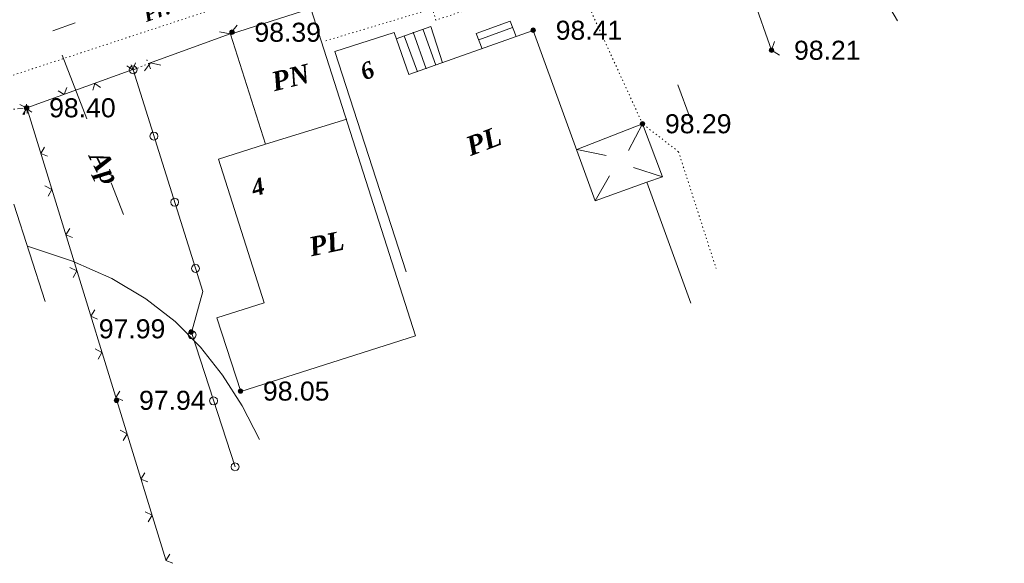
# Model space of a CAD drawing. Header units: millimetres. Extents: x 9396 to 25236, y 15106 to 31102.
# Tile 113 of 256: x 11144 to 11231, y 16168 to 16216. Entities that reach past the tile are written whole.
import ezdxf
from ezdxf.enums import TextEntityAlignment as Align

# ---------------------------------------------------------------- set-up
doc = ezdxf.new("R2010")
doc.units = ezdxf.units.MM
for name, pattern in [('DIVIDE', [1.25, 0.5, -0.25, 0, -0.25, 0, -0.25]), ('DOT', [0.25, 0, -0.25]), ('HIDDEN', [0.375, 0.25, -0.125])]:
    doc.linetypes.add(name, pattern=pattern)
for name, color, linetype, lineweight, true_color in [('1001010', 7, 'Continuous', 9, 0x000000), ('10010110', 7, 'Continuous', 20, 0xa25100), ('1070000', 7, 'DOT', 9, 0x000000), ('21100200', 7, 'HIDDEN', 0, 0x800080), ('3000105', 7, 'DIVIDE', 9, 0x000000), ('3000140', 7, 'Continuous', 9, 0x000000), ('3000220', 7, 'Continuous', 9, 0x000000), ('3000260', 7, 'Continuous', 9, 0x000000), ('5010210', 7, 'Continuous', 20, 0x008000)]:
    doc.layers.add(name, color=color, linetype=linetype, lineweight=lineweight, true_color=true_color)
doc.styles.add('1', font='timesbi.ttf', dxfattribs={"height": 0.0012697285})
doc.styles.add('10', font='timesbi.ttf', dxfattribs={"height": 0.001481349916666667})
doc.styles.add('2', font='timesbi.ttf', dxfattribs={"height": 0.001692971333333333})
doc.styles.add('9', font='timesbi.ttf', dxfattribs={"height": 0.001692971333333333})
doc.styles.add('F2', font='arial.ttf', dxfattribs={"height": 0.001692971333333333})

# ---------------------------------------------------------------- blocks, each defined once
blk = doc.blocks.new('SYMBOL21100200')
at = {"true_color": 0x800080}
h = blk.add_hatch(color=216, dxfattribs=at)
edge = h.paths.add_edge_path()
edge.add_arc((0, 0), 0.1, 0, 360)
at = {"color": 216, "linetype": 'Continuous', "lineweight": 0, "true_color": 0x800080}
blk.add_circle((0, 0), 0.1, dxfattribs=at)

msp = doc.modelspace()

# ---------------------------------------------------------------- linework, layer by layer
at = {"layer": '1001010', "color": 253}
for p, q in [((11169.75757098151, 16217.49545991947), (11179.07781498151, 16188.36155991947)), ((11177.34363898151, 16214.79745991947), (11180.42416498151, 16215.89745991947)), ((11180.42416498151, 16215.89745991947), (11181.47917498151, 16212.65265991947)), ((11184.70251098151, 16214.68967991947), (11187.70893298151, 16215.80635991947)), ((11187.48199298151, 16216.35625991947), (11188.01573098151, 16214.99645991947)), ((11179.23364098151, 16211.86991991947), (11178.06284898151, 16215.04779991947)), ((11180.02810698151, 16212.12079991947), (11178.85731498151, 16215.38231991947)), ((11180.86438698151, 16212.45531991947), (11179.73540698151, 16215.59139991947)), ((11171.89638698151, 16213.67705991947), (11178.22331898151, 16194.06183991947)), ((11165.72557898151, 16205.42305991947), (11172.97124698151, 16207.65829991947)), ((11199.26558298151, 16207.22585991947), (11198.00442298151, 16204.86045991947)), ((11193.40998898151, 16204.93785991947), (11196.04105098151, 16204.41869991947)), ((11195.05936498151, 16200.39375991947), (11196.33554298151, 16202.60255991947)), ((11201.04764498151, 16202.50439991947), (11198.44620698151, 16203.33883991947)), ((11199.64038898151, 16202.04105991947), (11203.55105698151, 16191.26399991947)), ((11146.118490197, 16191.43447351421, 196.91468), (11143.34836312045, 16200.07512259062, 196.91468))]:
    msp.add_line(p, q, dxfattribs=at)
for points in [[(11165.72557898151, 16205.42305991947, 0), (11162.60677898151, 16215.21865991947, 0), (11169.75757098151, 16217.49545991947, 0)], [(11187.48199298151, 16216.35625991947, 0), (11184.45707898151, 16215.27869991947, 0), (11184.98725098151, 16213.90541991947, 0)], [(11171.89638698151, 16213.67705991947, 0), (11177.15991498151, 16215.36865991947, 0), (11178.48289698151, 16211.61983991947, 0), (11189.54477098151, 16215.54425991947, 0)], [(11199.64038898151, 16202.04105991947, 0), (11195.05936498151, 16200.39375991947, 0), (11189.54477098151, 16215.54425991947, 0)], [(11193.40998898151, 16204.93785991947, 0), (11199.26558298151, 16207.22585991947, 0), (11201.04764498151, 16202.50439991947, 0), (11199.64038898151, 16202.04105991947, 0)], [(11165.72544098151, 16205.42305991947, 0), (11161.53297898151, 16204.08825991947, 0), (11165.59838898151, 16191.31985991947, 0), (11161.40594898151, 16189.98505991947, 0), (11163.51958098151, 16183.42665991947, 0), (11179.07781498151, 16188.36155991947, 0)]]:
    msp.add_polyline3d(points, dxfattribs=at)
at = {"layer": '10010110'}
msp.add_polyline3d([(11165.20620904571, 16179.15679116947, 0), (11163.64816531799, 16182.13455269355, 18.47933868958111), (11161.9130957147, 16184.87462431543, 34.51655676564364), (11159.94308132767, 16187.37753006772, 49.88796792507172), (11157.68020324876, 16189.64379398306, 66.36988586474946), (11155.0665425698, 16191.67394009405, 85.73862428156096), (11152.04418038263, 16193.46849243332, 109.7704968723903), (11148.55519777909, 16195.02797503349, 140.2418173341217), (11144.54167585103, 16196.35291192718, 178.9288993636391)], dxfattribs=at)
at = {"layer": '1070000', "color": 253}
for p, q in [((11138.29798698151, 16209.91745991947), (11231.44221498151, 16240.59731991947)), ((11202.46157098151, 16204.75225991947), (11205.80882898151, 16194.35633991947))]:
    msp.add_line(p, q, dxfattribs=at)
for points in [[(11202.46157098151, 16204.75225991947, 0), (11199.26558298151, 16207.22585991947, 0), (11191.30597298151, 16224.62425991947, 0)], [(11183.88999098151, 16222.13065991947, 0), (11185.22718698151, 16217.90705991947, 0), (11180.87388498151, 16216.44441991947, 0), (11180.57939298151, 16217.47521991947, 0), (11170.95876898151, 16214.57921991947, 0)]]:
    msp.add_polyline3d(points, dxfattribs=at)
at = {"layer": '3000105', "color": 253}
for p, q in [((11155.50117468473, 16212.13372760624), (11155.07701093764, 16213.14865869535)), ((11153.76317127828, 16212.4911922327), (11154.18733502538, 16211.47626114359)), ((11153.95597298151, 16212.02985991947), (11155.30837298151, 16212.59505991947)), ((11144.53676909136, 16208.14525404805), (11144.43383084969, 16209.24042696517)), ((11142.22597298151, 16208.43025991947), (11144.48997898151, 16208.64305991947))]:
    msp.add_line(p, q, dxfattribs=at)
at = {"layer": '3000140', "color": 253}
for points in [[(11153.96088953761, 16211.67672905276, 0), (11154.13088953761, 16211.72672905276, 0), (11154.26088953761, 16211.85672905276, 0), (11154.31088953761, 16212.02672905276, 0), (11154.26088953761, 16212.20672905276, 0), (11154.13088953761, 16212.33672905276, 0), (11153.96088953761, 16212.38672905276, 0), (11153.78088953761, 16212.33672905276, 0), (11153.65088953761, 16212.20672905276, 0), (11153.60088953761, 16212.02672905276, 0), (11153.65088953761, 16211.85672905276, 0), (11153.78088953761, 16211.72672905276, 0), (11153.96088953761, 16211.67672905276, 0)], [(11155.80088953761, 16205.78672905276, 0), (11155.98088953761, 16205.83672905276, 0), (11156.11088953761, 16205.96672905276, 0), (11156.16088953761, 16206.14672905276, 0), (11156.11088953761, 16206.32672905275, 0), (11155.98088953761, 16206.44672905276, 0), (11155.80088953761, 16206.49672905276, 0), (11155.62088953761, 16206.44672905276, 0), (11155.49088953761, 16206.32672905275, 0), (11155.45088953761, 16206.14672905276, 0), (11155.49088953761, 16205.96672905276, 0), (11155.62088953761, 16205.83672905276, 0), (11155.80088953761, 16205.78672905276, 0)], [(11157.65088953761, 16199.90672905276, 0), (11157.83088953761, 16199.94672905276, 0), (11157.96088953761, 16200.07672905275, 0), (11158.00088953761, 16200.25672905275, 0), (11157.96088953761, 16200.43672905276, 0), (11157.83088953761, 16200.56672905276, 0), (11157.65088953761, 16200.61672905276, 0), (11157.47088953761, 16200.56672905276, 0), (11157.34088953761, 16200.43672905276, 0), (11157.29088953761, 16200.25672905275, 0), (11157.34088953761, 16200.07672905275, 0), (11157.47088953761, 16199.94672905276, 0), (11157.65088953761, 16199.90672905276, 0)], [(11159.50088953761, 16194.01672905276, 0), (11159.67088953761, 16194.06672905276, 0), (11159.80088953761, 16194.19672905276, 0), (11159.85088953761, 16194.37672905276, 0), (11159.80088953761, 16194.54672905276, 0), (11159.67088953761, 16194.67672905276, 0), (11159.50088953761, 16194.72672905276, 0), (11159.32088953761, 16194.67672905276, 0), (11159.19088953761, 16194.54672905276, 0), (11159.14088953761, 16194.37672905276, 0), (11159.19088953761, 16194.19672905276, 0), (11159.32088953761, 16194.06672905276, 0), (11159.50088953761, 16194.01672905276, 0)], [(11159.20088953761, 16188.09672905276, 0), (11159.38088953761, 16188.14672905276, 0), (11159.51088953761, 16188.27672905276, 0), (11159.56088953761, 16188.45672905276, 0), (11159.51088953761, 16188.62672905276, 0), (11159.38088953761, 16188.75672905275, 0), (11159.20088953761, 16188.80672905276, 0), (11159.03088953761, 16188.75672905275, 0), (11158.90088953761, 16188.62672905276, 0), (11158.85088953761, 16188.45672905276, 0), (11158.90088953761, 16188.27672905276, 0), (11159.03088953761, 16188.14672905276, 0), (11159.20088953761, 16188.09672905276, 0)], [(11161.11088953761, 16182.23672905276, 0), (11161.29088953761, 16182.27672905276, 0), (11161.42088953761, 16182.40672905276, 0), (11161.46088953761, 16182.58672905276, 0), (11161.42088953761, 16182.76672905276, 0), (11161.29088953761, 16182.89672905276, 0), (11161.11088953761, 16182.94672905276, 0), (11160.93088953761, 16182.89672905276, 0), (11160.80088953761, 16182.76672905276, 0), (11160.75088953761, 16182.58672905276, 0), (11160.80088953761, 16182.40672905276, 0), (11160.93088953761, 16182.27672905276, 0), (11161.11088953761, 16182.23672905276, 0)], [(11163.01088953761, 16176.36672905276, 0), (11163.19088953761, 16176.41672905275, 0), (11163.32088953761, 16176.54672905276, 0), (11163.37088953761, 16176.71672905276, 0), (11163.32088953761, 16176.89672905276, 0), (11163.19088953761, 16177.02672905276, 0), (11163.01088953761, 16177.07672905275, 0), (11162.84088953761, 16177.02672905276, 0), (11162.71088953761, 16176.89672905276, 0), (11162.66088953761, 16176.71672905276, 0), (11162.71088953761, 16176.54672905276, 0), (11162.84088953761, 16176.41672905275, 0), (11163.01088953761, 16176.36672905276, 0)]]:
    msp.add_polyline3d(points, close=True, dxfattribs=at)
msp.add_polyline3d([(11153.95597298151, 16212.02985991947, 0), (11160.14265098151, 16192.31703991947, 0), (11159.12957098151, 16188.68265991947, 0), (11163.01627098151, 16176.71743991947, 0)], dxfattribs=at)
at = {"layer": '3000220', "color": 253}
msp.add_line((11221.94088953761, 16216.40672905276), (11219.89088953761, 16219.87672905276), dxfattribs=at)
at = {"layer": '3000260', "color": 253}
for p, q in [((11210.74398498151, 16213.77905991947), (11205.31559498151, 16229.03905991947)), ((11162.58513698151, 16215.24557991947), (11155.30837298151, 16212.59505991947)), ((11153.93554898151, 16212.05423991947), (11144.48997898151, 16208.64305991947)), ((11144.48997898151, 16208.64305991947), (11156.85852698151, 16168.43871991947))]:
    msp.add_line(p, q, dxfattribs=at)
for points in [[(11163.21088953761, 16216.00672905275, 0), (11162.57088953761, 16215.23672905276, 0), (11161.62088953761, 16215.42672905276, 0)], [(11211.43088953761, 16213.33672905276, 0), (11210.74088953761, 16213.78672905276, 0), (11211.00088953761, 16214.55672905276, 0)], [(11154.15088953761, 16212.66672905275, 0), (11153.93088953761, 16212.04672905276, 0), (11153.38088953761, 16212.38672905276, 0)], [(11156.40088953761, 16212.45672905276, 0), (11155.50088953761, 16212.66672905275, 0), (11154.97088953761, 16211.93672905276, 0)], [(11148.04088953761, 16210.45672905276, 0), (11147.82088953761, 16209.84672905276, 0), (11147.27088953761, 16210.17672905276, 0)], [(11151.05088953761, 16210.47672905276, 0), (11150.53088953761, 16210.82672905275, 0), (11150.36088953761, 16210.23672905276, 0)], [(11143.87088953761, 16208.94672905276, 0), (11144.49088953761, 16208.63672905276, 0), (11144.15088953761, 16208.04672905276, 0)], [(11144.94088953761, 16208.27672905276, 0), (11144.42088953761, 16208.61672905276, 0), (11144.25088953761, 16208.02672905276, 0)], [(11146.08088953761, 16205.16672905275, 0), (11145.73088953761, 16204.60672905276, 0), (11146.33088953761, 16204.35672905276, 0)], [(11146.10088953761, 16201.70672905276, 0), (11146.72088953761, 16201.38672905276, 0), (11146.38088953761, 16200.79672905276, 0)], [(11148.31088953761, 16197.92672905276, 0), (11147.96088953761, 16197.35672905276, 0), (11148.56088953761, 16197.10672905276, 0)], [(11148.33088953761, 16194.45672905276, 0), (11148.95088953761, 16194.14672905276, 0), (11148.61088953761, 16193.55672905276, 0)], [(11150.54088953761, 16190.67672905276, 0), (11150.19088953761, 16190.11672905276, 0), (11150.79088953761, 16189.86672905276, 0)], [(11150.56088953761, 16187.21672905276, 0), (11151.18088953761, 16186.89672905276, 0), (11150.84088953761, 16186.30672905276, 0)], [(11152.77088953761, 16183.43672905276, 0), (11152.42088953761, 16182.87672905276, 0), (11153.02088953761, 16182.61672905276, 0)], [(11152.79088953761, 16179.97672905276, 0), (11153.41088953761, 16179.65672905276, 0), (11153.06088953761, 16179.06672905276, 0)], [(11155.00088953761, 16176.18672905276, 0), (11154.65088953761, 16175.62672905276, 0), (11155.25088953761, 16175.37672905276, 0)], [(11155.02088953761, 16172.72672905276, 0), (11155.63088953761, 16172.41672905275, 0), (11155.29088953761, 16171.82672905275, 0)], [(11157.22088953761, 16168.94672905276, 0), (11156.87088953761, 16168.38672905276, 0), (11157.48088953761, 16168.13672905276, 0)]]:
    msp.add_polyline3d(points, dxfattribs=at)
at = {"layer": '5010210'}
for p, q in [((11146.80088953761, 16215.51672905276), (11148.78088953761, 16216.21672905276)), ((11147.63088953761, 16213.34672905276), (11149.82088953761, 16207.66672905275)), ((11203.51088953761, 16207.74672905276), (11202.41088953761, 16210.68672905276)), ((11153.09088953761, 16199.15672905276), (11152.00088953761, 16201.98672905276))]:
    msp.add_line(p, q, dxfattribs=at)

# ---------------------------------------------------------------- block references
at = {"layer": '21100200', "xscale": 2, "yscale": 2, "zscale": 2}
for p in [(11189.53798098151, 16215.55745991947, 196.82), (11162.74094098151, 16215.37981991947, 196.78), (11210.73798098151, 16213.77745991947, 196.42), (11144.47798098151, 16208.65745991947, 196.8), (11199.25798098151, 16207.23745991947, 196.58), (11159.11798098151, 16188.71745991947, 195.98), (11163.49798098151, 16183.45745991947, 196.1), (11152.47798098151, 16182.63745991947, 195.88)]:
    msp.add_blockref('SYMBOL21100200', p, dxfattribs=at)

# ---------------------------------------------------------------- texts
at = {"layer": '1001010', "color": 253, "style": '9'}
for s, rotation, p in [('PN', 14.10000000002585, (11166.30217498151, 16210.93925991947)), ('PL', 20.60000000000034, (11183.65985298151, 16205.14944991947)), ('PL', 11.79999999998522, (11169.62188198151, 16196.26485991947))]:
    msp.add_text(s, height=1.692971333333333, rotation=rotation, dxfattribs=at).set_placement(p, align=Align.MIDDLE_LEFT)
at = {"layer": '1001010', "color": 1, "true_color": 0xff0000, "style": '10'}
for s, rotation, p in [('6', 23.49999999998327, (11174.25985298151, 16211.74944991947)), ('4', 16.39999999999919, (11164.50188198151, 16201.46485991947))]:
    msp.add_text(s, height=1.481349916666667, rotation=rotation, dxfattribs=at).set_placement(p, align=Align.MIDDLE_LEFT)
at = {"layer": '1070000', "color": 253, "style": '1'}
msp.add_text('Pr.', height=1.2697285, rotation=19.59999999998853, dxfattribs=at).set_placement((11154.91010098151, 16216.87738991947), align=Align.MIDDLE_LEFT)
at = {"layer": '21100200', "color": 253, "style": 'F2'}
for s, p in [('98.39', (11164.74094098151, 16215.37981991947, 196.78)), ('98.41', (11191.53798098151, 16215.55745991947, 196.82)), ('98.21', (11212.73798098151, 16213.77745991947, 196.42)), ('98.40', (11146.47798098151, 16208.65745991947, 196.8)), ('98.29', (11201.25798098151, 16207.23745991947, 196.58)), ('97.99', (11150.89798098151, 16188.99745991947, 195.98)), ('98.05', (11165.49798098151, 16183.45745991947, 196.1)), ('97.94', (11154.47798098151, 16182.63745991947, 195.88))]:
    msp.add_text(s, height=1.692971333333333, dxfattribs=at).set_placement(p, align=Align.MIDDLE_LEFT)
at = {"layer": '5010210', "color": 253, "style": '2'}
msp.add_text('Ap', height=1.692971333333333, rotation=296.9999999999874, dxfattribs=at).set_placement((11150.74588953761, 16204.68172905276), align=Align.MIDDLE_LEFT)

doc.saveas('drawing.dxf')
